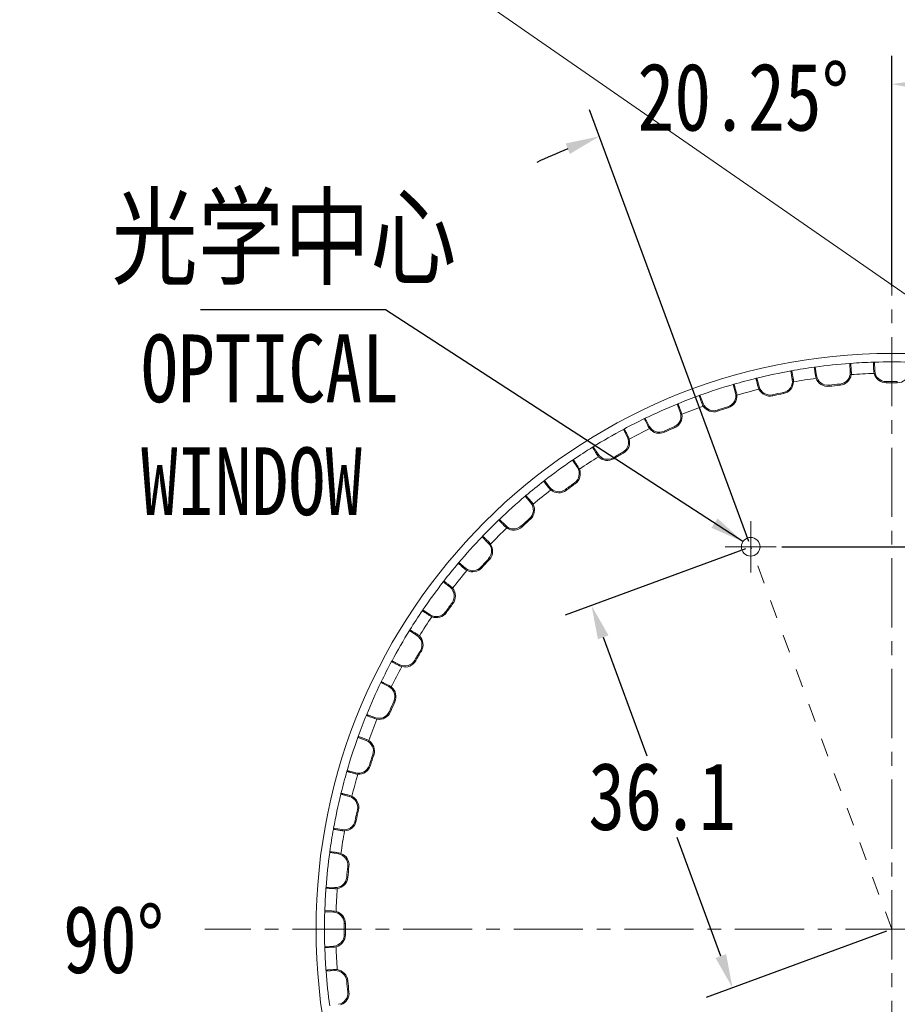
# Model space of a CAD drawing. Extents: x 695 to 3294, y -288 to 575.
# Tile 10 of 83: x 862 to 940, y 341 to 429. Entities that reach past the tile are written whole.
import ezdxf

# ---------------------------------------------------------------- set-up
doc = ezdxf.new("R2010")
doc.units = 0
doc.header["$LTSCALE"] = 16.335
doc.header["$PDMODE"] = 3
doc.header["$PDSIZE"] = 4
doc.linetypes.add('CENTER', pattern=[0.6, 0.375, -0.075, 0.075, -0.075])
doc.linetypes.add('HIDDEN', pattern=[0.2, 0.1, -0.1])
doc.layers.get('Defpoints').update_dxf_attribs({"linetype": 'CONTINUOUS'})
for name, color, linetype, lineweight in [('7_ALL_FEATURES', 7, 'CONTINUOUS', 15), ('dim', 3, 'CONTINUOUS', 13), ('中心', 6, 'CENTER', 13)]:
    doc.layers.add(name, color=color, linetype=linetype, lineweight=lineweight)
doc.layers.add('DEFAULT_2', color=8, linetype='HIDDEN')
doc.styles.get("Standard").update_dxf_attribs({"font": 'txt', "width": 0.8})
doc.dimstyles.get("Standard").update_dxf_attribs({"dimtxt": 3, "dimasz": 3, "dimexe": 2.5, "dimexo": 0.5, "dimtad": 1, "dimdsep": 46, "dimtxsty": 'Standard', "dimcen": 0.09, "dimadec": 0, "dimazin": 0, "dimtol": 1, "dimtp": 0.01, "dimtm": 0.01, "dimtfac": 1, "dimtofl": 0, "dimtmove": 0, "dimatfit": 3, "dimfxl": 1, "dimtolj": 1, "dimarcsym": 0})

# ---------------------------------------------------------------- blocks, each defined once
blk = doc.blocks.new('*D23')
at = {"layer": 'Defpoints', "color": 0, "transparency": 16777216}
for p in [(926.558, 381.849), (939.053, 347.98), (924.95, 342.777)]:
    blk.add_point(p, dxfattribs=at)
at = {"layer": 'dim', "color": 0, "lineweight": -2, "transparency": 16777216}
for p, q in [((926.089, 381.675), (910.109, 375.78)), ((913.493, 373.831), (917.365, 363.336)), ((923.911, 345.591), (920.04, 356.086)), ((938.584, 347.807), (922.604, 341.911))]:
    blk.add_line(p, q, dxfattribs=at)
at = {"layer": 'dim', "color": 0, "transparency": 16777216}
for points in [[(913.962, 374.004), (913.024, 373.658), (912.455, 376.645)], [(924.38, 345.764), (923.442, 345.418), (924.95, 342.777)]]:
    blk.add_solid(points, dxfattribs=at)
at = {"layer": 'dim', "color": 0, "transparency": 16777216, "insert": (918.702, 359.711), "char_height": 6, "attachment_point": 5}
blk.add_mtext('\\A1;36.1', dxfattribs=at)
blk = doc.blocks.new('*D24')
at = {"layer": 'Defpoints', "color": 0, "transparency": 16777216}
for p in [(930.255, 422.312), (939.053, 404.418), (926.558, 381.849), (939.053, 347.98), (939.053, 291.542)]:
    blk.add_point(p, dxfattribs=at)
at = {"layer": 'dim', "color": 0, "lineweight": -2, "transparency": 16777216}
for p, q in [((939.053, 404.918), (939.053, 425.331)), ((926.385, 382.318), (912.28, 420.55))]:
    blk.add_line(p, q, dxfattribs=at)
for start, end in [(85.40691, 87.70346), (112.54721, 114.84375)]:
    blk.add_arc((939.053, 347.98), 74.851, start, end, dxfattribs=at)
at = {"layer": 'dim', "color": 0, "transparency": 16777216}
for points in [[(942.043, 422.271), (942.063, 423.271), (939.053, 422.831)], [(910.17, 417.575), (910.534, 416.644), (913.145, 418.204)]]:
    blk.add_solid(points, dxfattribs=at)
at = {"layer": 'dim', "color": 0, "transparency": 16777216, "insert": (925.894, 421.665), "char_height": 6, "attachment_point": 5}
blk.add_mtext('\\A1;20.25°', dxfattribs=at)
blk = doc.blocks.new('*D25')
at = {"layer": 'Defpoints', "color": 0, "transparency": 16777216}
for p in [(928.826, 381.849), (947.754, 347.98), (954.853, 347.98)]:
    blk.add_point(p, dxfattribs=at)
at = {"layer": 'dim', "color": 0, "lineweight": -2, "transparency": 16777216}
for p, q in [((929.326, 381.849), (957.353, 381.849)), ((954.853, 378.849), (954.853, 368.539)), ((954.853, 350.98), (954.853, 361.289)), ((948.254, 347.98), (957.353, 347.98))]:
    blk.add_line(p, q, dxfattribs=at)
at = {"layer": 'dim', "color": 0, "transparency": 16777216}
for points in [[(954.353, 378.849), (955.353, 378.849), (954.853, 381.849)], [(954.353, 350.98), (955.353, 350.98), (954.853, 347.98)]]:
    blk.add_solid(points, dxfattribs=at)
at = {"layer": 'dim', "color": 0, "transparency": 16777216, "insert": (954.853, 364.914), "char_height": 6, "attachment_point": 5}
blk.add_mtext('\\A1;33.87', dxfattribs=at)

msp = doc.modelspace()

# ---------------------------------------------------------------- linework, layer by layer
at = {"layer": '7_ALL_FEATURES', "color": 7, "linetype": 'Continuous'}
for p, q in [((932.199, 397.76), (932.27, 397.77)), ((932.27, 397.77), (932.392, 396.997)), ((935.408, 398.098), (935.336, 398.092)), ((935.377, 397.311), (935.336, 398.092)), ((937.44, 398.204), (937.512, 398.206)), ((937.512, 398.206), (937.553, 397.425)), ((930.189, 397.442), (930.118, 397.429)), ((930.241, 396.657), (930.118, 397.429)), ((925.068, 396.245), (924.999, 396.225)), ((925.201, 395.469), (924.999, 396.225)), ((927.033, 396.771), (927.103, 396.788)), ((927.103, 396.788), (927.305, 396.033)), ((921.998, 395.247), (922.066, 395.272)), ((922.066, 395.272), (922.347, 394.541)), ((920.099, 394.518), (920.033, 394.491)), ((920.313, 393.761), (920.033, 394.491)), ((917.151, 393.206), (917.216, 393.237)), ((917.216, 393.237), (917.571, 392.54)), ((915.339, 392.282), (915.275, 392.248)), ((915.63, 391.551), (915.275, 392.248)), ((912.544, 390.669), (912.605, 390.707)), ((912.605, 390.707), (913.031, 390.05)), ((910.838, 389.561), (910.778, 389.52)), ((911.204, 388.864), (910.778, 389.52)), ((908.227, 387.664), (908.284, 387.708)), ((908.284, 387.708), (908.776, 387.1)), ((906.646, 386.384), (906.591, 386.337)), ((907.083, 385.729), (906.591, 386.337)), ((904.248, 384.224), (904.3, 384.274)), ((904.3, 384.274), (904.853, 383.721)), ((902.809, 382.786), (902.759, 382.734)), ((903.312, 382.18), (902.759, 382.734)), ((900.65, 380.387), (900.696, 380.442)), ((900.696, 380.442), (901.304, 379.95)), ((899.369, 378.806), (899.325, 378.75)), ((899.933, 378.257), (899.325, 378.75)), ((897.473, 376.196), (897.513, 376.255)), ((897.513, 376.255), (898.169, 375.829)), ((896.365, 374.49), (896.327, 374.428)), ((896.983, 374.002), (896.327, 374.428)), ((894.751, 371.695), (894.785, 371.758)), ((894.785, 371.758), (895.482, 371.403)), ((893.828, 369.882), (893.796, 369.817)), ((894.493, 369.462), (893.796, 369.817)), ((892.515, 366.934), (892.542, 367.001)), ((892.542, 367.001), (893.272, 366.72)), ((891.786, 365.035), (891.761, 364.967)), ((892.492, 364.687), (891.761, 364.967)), ((890.789, 361.966), (890.809, 362.035)), ((890.809, 362.035), (891.564, 361.832)), ((890.262, 360.001), (890.245, 359.931)), ((891.001, 359.728), (890.245, 359.931)), ((889.591, 356.844), (889.604, 356.915)), ((889.604, 356.915), (890.377, 356.792)), ((889.273, 354.835), (889.263, 354.763)), ((890.036, 354.641), (889.263, 354.763)), ((888.936, 351.625), (888.941, 351.697)), ((888.941, 351.697), (889.722, 351.656)), ((888.829, 349.594), (888.827, 349.522)), ((889.608, 349.481), (888.827, 349.522)), ((888.827, 346.438), (889.608, 346.479)), ((888.829, 346.366), (888.827, 346.438)), ((888.936, 344.335), (888.941, 344.263)), ((889.722, 344.304), (888.941, 344.263))]:
    msp.add_line(p, q, dxfattribs=at)
at = {"layer": '7_ALL_FEATURES', "color": 9, "linetype": 'Continuous'}
for p, q in [((932.296, 396.982), (932.392, 396.997)), ((935.475, 397.316), (935.377, 397.311)), ((937.455, 397.42), (937.553, 397.425)), ((927.211, 396.007), (927.305, 396.033)), ((930.337, 396.672), (930.241, 396.657)), ((933.506, 396.063), (933.495, 396.16)), ((934.482, 396.166), (934.473, 396.263)), ((938.562, 396.379), (938.561, 396.478)), ((939.544, 396.379), (939.545, 396.478)), ((925.295, 395.494), (925.201, 395.469)), ((928.51, 395.22), (928.489, 395.315)), ((929.471, 395.424), (929.451, 395.52)), ((922.255, 394.506), (922.347, 394.541)), ((924.564, 394.162), (924.534, 394.256)), ((920.404, 393.796), (920.313, 393.761)), ((923.63, 393.859), (923.599, 393.952)), ((917.484, 392.496), (917.571, 392.54)), ((918.919, 391.995), (918.878, 392.085)), ((919.816, 392.395), (919.777, 392.485)), ((915.717, 391.595), (915.63, 391.551)), ((912.949, 389.997), (913.031, 390.05)), ((915.279, 390.141), (915.23, 390.226)), ((914.428, 389.65), (914.378, 389.734)), ((911.286, 388.917), (911.204, 388.864)), ((911.002, 387.424), (910.945, 387.504)), ((908.7, 387.038), (908.776, 387.1)), ((910.208, 386.847), (910.149, 386.926)), ((907.159, 385.79), (907.083, 385.729)), ((907.033, 384.276), (906.968, 384.35)), ((904.784, 383.652), (904.853, 383.721)), ((906.303, 383.619), (906.236, 383.692)), ((903.381, 382.249), (903.312, 382.18)), ((903.414, 380.73), (903.342, 380.797)), ((901.243, 379.874), (901.304, 379.95)), ((902.757, 380.001), (902.683, 380.066)), ((899.995, 378.333), (899.933, 378.257)), ((900.186, 376.826), (900.107, 376.884)), ((899.609, 376.031), (899.529, 376.088)), ((898.116, 375.747), (898.169, 375.829)), ((897.036, 374.084), (896.983, 374.002)), ((897.384, 372.605), (897.299, 372.655)), ((896.893, 371.755), (896.807, 371.803)), ((895.438, 371.316), (895.482, 371.403)), ((894.537, 369.549), (894.493, 369.462)), ((895.038, 368.114), (894.949, 368.155)), ((894.639, 367.217), (894.548, 367.256)), ((893.237, 366.629), (893.272, 366.72)), ((892.527, 364.778), (892.492, 364.687)), ((893.174, 363.403), (893.081, 363.434)), ((892.871, 362.469), (892.777, 362.499)), ((891.539, 361.738), (891.564, 361.832)), ((891.026, 359.822), (891.001, 359.728)), ((891.814, 358.523), (891.718, 358.544)), ((890.361, 356.696), (890.377, 356.792)), ((891.609, 357.563), (891.513, 357.582)), ((890.051, 354.737), (890.036, 354.641)), ((890.97, 353.527), (890.873, 353.539)), ((890.868, 352.551), (890.77, 352.56)), ((889.717, 351.559), (889.722, 351.656)), ((889.613, 349.578), (889.608, 349.481)), ((890.654, 348.471), (890.556, 348.472)), ((890.654, 347.489), (890.556, 347.488)), ((889.613, 346.382), (889.608, 346.479)), ((889.717, 344.402), (889.722, 344.304)), ((890.868, 343.409), (890.77, 343.4)), ((890.97, 342.433), (890.873, 342.421))]:
    msp.add_line(p, q, dxfattribs=at)
at = {"layer": '7_ALL_FEATURES', "color": 7, "linetype": 'Continuous'}
msp.add_circle((939.053, 347.98), 51, dxfattribs=at)
for centre, radius, start, end in [((939.053, 347.98), 50.25, 97.84017, 100.15983), ((939.053, 347.98), 50.25, 94.24196, 97.75804), ((939.053, 347.98), 50.25, 91.84017, 94.15983), ((939.053, 347.98), 50.25, 88.24196, 91.75804), ((939.053, 347.98), 50.25, 100.24196, 103.75804), ((933.351, 397.143), 1.067, 188.67476, 200.36068), ((933.38, 397.154), 1, 189, 276.58111), ((934.379, 397.259), 1, 275.41889, 3), ((934.379, 397.259), 1.098, 275.41889, 351.64069), ((934.41, 397.254), 1.067, 351.63543, 3.32912), ((938.521, 397.47), 1.067, 182.67476, 194.36068), ((938.551, 397.477), 1.098, 194.35931, 270.58111), ((938.551, 397.477), 1, 183, 270.58111), ((939.555, 397.477), 1.098, 269.41889, 345.64069), ((939.053, 347.98), 50.25, 106.24196, 109.75804), ((939.053, 347.98), 50.25, 103.84017, 106.15983), ((928.243, 396.278), 1.067, 194.67476, 206.36068), ((928.271, 396.291), 1, 195, 282.58111), ((929.253, 396.5), 1, 281.41889, 9), ((929.253, 396.5), 1.098, 281.41889, 357.64069), ((929.285, 396.499), 1.067, 357.63543, 9.32912), ((933.38, 397.154), 1.098, 200.35931, 276.58111), ((939.053, 347.98), 48.5, 95.41889, 96.58111), ((939.053, 347.98), 48.402, 95.41889, 96.58111), ((939.053, 347.98), 48.5, 89.41889, 90.58111), ((939.053, 347.98), 48.402, 89.41889, 90.58111), ((939.053, 347.98), 50.25, 109.84017, 112.15983), ((924.235, 395.21), 1, 287.41889, 15), ((924.235, 395.21), 1.098, 287.41889, 3.64069), ((924.267, 395.212), 1.067, 3.63543, 15.32912), ((928.271, 396.291), 1.098, 206.35931, 282.58111), ((939.053, 347.98), 48.5, 101.41889, 102.58111), ((939.053, 347.98), 48.402, 101.41889, 102.58111), ((939.053, 347.98), 50.25, 112.24196, 115.75804), ((923.254, 394.883), 1.067, 200.67476, 212.36068), ((923.28, 394.9), 1, 201, 288.58111), ((923.28, 394.9), 1.098, 212.35931, 288.58111), ((939.053, 347.98), 48.5, 107.41889, 108.58111), ((919.379, 393.402), 1, 293.41889, 21), ((919.379, 393.402), 1.098, 293.41889, 9.64069), ((919.411, 393.408), 1.067, 9.63543, 21.32912), ((939.053, 347.98), 48.402, 107.41889, 108.58111), ((939.053, 347.98), 50.25, 115.84017, 118.15983), ((918.438, 392.975), 1.067, 206.67476, 218.36068), ((918.462, 392.994), 1, 207, 294.58111), ((939.053, 347.98), 50.25, 118.24196, 121.75804), ((918.462, 392.994), 1.098, 218.35931, 294.58111), ((939.053, 347.98), 48.5, 113.41889, 114.58111), ((939.053, 347.98), 48.402, 113.41889, 114.58111), ((914.739, 391.097), 1, 299.41889, 27), ((914.739, 391.097), 1.098, 299.41889, 15.64069), ((914.77, 391.106), 1.067, 15.63543, 27.32912), ((939.053, 347.98), 50.25, 121.84017, 124.15983), ((913.848, 390.573), 1.067, 212.67476, 224.36068), ((913.87, 390.595), 1, 213, 300.58111), ((939.053, 347.98), 48.5, 119.41889, 120.58111), ((939.053, 347.98), 48.402, 119.41889, 120.58111), ((939.053, 347.98), 50.25, 124.24196, 127.75804), ((913.87, 390.595), 1.098, 224.35931, 300.58111), ((910.365, 388.319), 1, 305.41889, 33), ((910.365, 388.319), 1.098, 305.41889, 21.64069), ((910.395, 388.331), 1.067, 21.63543, 33.32912), ((939.053, 347.98), 50.25, 127.84017, 130.15983), ((939.053, 347.98), 48.5, 125.41889, 126.58111), ((939.053, 347.98), 48.402, 125.41889, 126.58111), ((909.533, 387.705), 1.067, 218.67476, 230.36068), ((909.553, 387.729), 1, 219, 306.58111), ((909.553, 387.729), 1.098, 230.35931, 306.58111), ((939.053, 347.98), 50.25, 130.24196, 133.75804), ((906.306, 385.1), 1, 311.41889, 39), ((906.306, 385.1), 1.098, 311.41889, 27.64069), ((906.334, 385.114), 1.067, 27.63543, 39.32912), ((939.053, 347.98), 50.25, 133.84017, 136.15983), ((939.053, 347.98), 48.5, 131.41889, 132.58111), ((939.053, 347.98), 48.402, 131.41889, 132.58111), ((905.543, 384.402), 1.067, 224.67476, 236.36068), ((905.56, 384.428), 1, 225, 312.58111), ((905.56, 384.428), 1.098, 236.35931, 312.58111), ((939.053, 347.98), 50.25, 136.24196, 139.75804), ((902.605, 381.473), 1, 317.41889, 45), ((902.632, 381.491), 1.067, 33.63543, 45.32912), ((902.605, 381.473), 1.098, 317.41889, 33.64069), ((939.053, 347.98), 50.25, 139.84017, 142.15983), ((939.053, 347.98), 48.5, 137.41889, 138.58111), ((939.053, 347.98), 48.402, 137.41889, 138.58111), ((901.919, 380.7), 1.067, 230.67476, 242.36068), ((901.933, 380.727), 1, 231, 318.58111), ((901.933, 380.727), 1.098, 242.35931, 318.58111), ((939.053, 347.98), 50.25, 142.24196, 145.75804), ((899.304, 377.48), 1, 323.41889, 51), ((899.328, 377.5), 1.067, 39.63543, 51.32912), ((899.304, 377.48), 1.098, 323.41889, 39.64069), ((939.053, 347.98), 48.5, 143.41889, 144.58111), ((939.053, 347.98), 48.402, 143.41889, 144.58111), ((939.053, 347.98), 50.25, 145.84017, 148.15983), ((898.714, 376.668), 1, 237, 324.58111), ((898.714, 376.668), 1.098, 248.35931, 324.58111), ((898.702, 376.639), 1.067, 236.67476, 248.36068), ((939.053, 347.98), 50.25, 148.24196, 151.75804), ((896.438, 373.164), 1, 329.41889, 57), ((896.46, 373.186), 1.067, 45.63543, 57.32912), ((896.438, 373.164), 1.098, 329.41889, 45.64069), ((939.053, 347.98), 48.5, 149.41889, 150.58111), ((939.053, 347.98), 48.402, 149.41889, 150.58111), ((939.053, 347.98), 50.25, 151.84017, 154.15983), ((895.936, 372.294), 1, 243, 330.58111), ((895.936, 372.294), 1.098, 254.35931, 330.58111), ((895.928, 372.264), 1.067, 242.67476, 254.36068), ((939.053, 347.98), 50.25, 154.24196, 157.75804), ((894.039, 368.571), 1, 335.41889, 63), ((894.059, 368.596), 1.067, 51.63543, 63.32912), ((894.039, 368.571), 1.098, 335.41889, 51.64069), ((939.053, 347.98), 48.5, 155.41889, 156.58111), ((939.053, 347.98), 48.402, 155.41889, 156.58111), ((893.631, 367.654), 1, 249, 336.58111), ((893.631, 367.654), 1.098, 260.35931, 336.58111), ((939.053, 347.98), 50.25, 157.84017, 160.15983), ((893.626, 367.623), 1.067, 248.67476, 260.36068), ((939.053, 347.98), 50.25, 160.24196, 163.75804), ((892.133, 363.753), 1, 341.41889, 69), ((892.15, 363.78), 1.067, 57.63543, 69.32912), ((892.133, 363.753), 1.098, 341.41889, 57.64069), ((939.053, 347.98), 48.5, 161.41889, 162.58111), ((939.053, 347.98), 48.402, 161.41889, 162.58111), ((891.823, 362.798), 1, 255, 342.58111), ((891.823, 362.798), 1.098, 266.35931, 342.58111), ((939.053, 347.98), 50.25, 163.84017, 166.15983), ((891.821, 362.767), 1.067, 254.67476, 266.36068), ((939.053, 347.98), 50.25, 166.24196, 169.75804), ((890.742, 358.762), 1, 347.41889, 75), ((890.756, 358.791), 1.067, 63.63543, 75.32912), ((890.742, 358.762), 1.098, 347.41889, 63.64069), ((939.053, 347.98), 48.5, 167.41889, 168.58111), ((939.053, 347.98), 48.402, 167.41889, 168.58111), ((939.053, 347.98), 50.25, 169.84017, 172.15983), ((890.533, 357.78), 1, 261, 348.58111), ((890.533, 357.78), 1.098, 272.35931, 348.58111), ((890.534, 357.749), 1.067, 260.67476, 272.36068), ((939.053, 347.98), 50.25, 172.24196, 175.75804), ((889.879, 353.653), 1, 353.41889, 81), ((889.89, 353.683), 1.067, 69.63543, 81.32912), ((889.879, 353.653), 1.098, 353.41889, 69.64069), ((939.053, 347.98), 48.5, 173.41889, 174.58111), ((939.053, 347.98), 48.402, 173.41889, 174.58111), ((889.774, 352.655), 1, 267, 354.58111), ((889.774, 352.655), 1.098, 278.35931, 354.58111), ((939.053, 347.98), 50.25, 175.84017, 178.15983), ((889.779, 352.624), 1.067, 266.67476, 278.36068), ((939.053, 347.98), 50.25, 178.24196, 181.75804), ((889.556, 348.482), 1, 359.41889, 87), ((889.563, 348.513), 1.067, 75.63543, 87.32912), ((889.556, 348.482), 1.098, 359.41889, 75.64069), ((939.053, 347.98), 48.5, 179.41889, 180.58111), ((939.053, 347.98), 48.402, 179.41889, 180.58111), ((889.556, 347.478), 1, 273, 0.58111), ((889.556, 347.478), 1.098, 284.35931, 0.58111), ((939.053, 347.98), 50.25, 181.84017, 184.15983), ((889.563, 347.448), 1.067, 272.67476, 284.36068), ((939.053, 347.98), 50.25, 184.24196, 187.75804), ((889.779, 343.337), 1.067, 81.63543, 93.32912), ((889.774, 343.305), 1, 5.41889, 93), ((889.774, 343.305), 1.098, 5.41889, 81.64069), ((939.053, 347.98), 48.5, 185.41889, 186.58111), ((939.053, 347.98), 48.402, 185.41889, 186.58111), ((889.879, 342.307), 1, 279, 6.58111), ((889.879, 342.307), 1.098, 290.35931, 6.58111)]:
    msp.add_arc(centre, radius, start, end, dxfattribs=at)
at = {"layer": '7_ALL_FEATURES', "color": 9, "linetype": 'Continuous'}
for start, end in [(91.82205, 94.17795), (97.82205, 100.17795), (103.82205, 106.17795), (109.82205, 112.17795), (115.82205, 118.17795), (121.82205, 124.17795), (127.82205, 130.17795), (133.82205, 136.17795), (139.82205, 142.17795), (145.82205, 148.17795), (151.82205, 154.17795), (157.82205, 160.17795), (163.82205, 166.17795), (169.82205, 172.17795), (175.82205, 178.17795), (181.82205, 184.17795)]:
    msp.add_arc((939.053, 347.98), 49.25, start, end, dxfattribs=at)
at = {"layer": '7_ALL_FEATURES', "color": 7, "linetype": 'Continuous'}
for points, knots in [([(932.296, 396.982), (932.288, 397.035), (932.272, 397.138), (932.251, 397.286), (932.233, 397.419), (932.218, 397.533), (932.208, 397.615), (932.202, 397.67), (932.199, 397.701), (932.197, 397.725), (932.196, 397.744), (932.197, 397.753), (932.197, 397.76), (932.199, 397.76)], [0, 0, 0, 0, 0.20513, 0.397206, 0.569814, 0.718199, 0.838239, 0.886594, 0.926664, 0.958119, 0.980812, 0.99468, 1, 1, 1, 1]), ([(935.408, 398.098), (935.409, 398.098), (935.411, 398.091), (935.414, 398.082), (935.417, 398.064), (935.42, 398.04), (935.424, 398.008), (935.429, 397.954), (935.437, 397.871), (935.446, 397.756), (935.456, 397.622), (935.465, 397.474), (935.472, 397.37), (935.475, 397.316)], [0, 0, 0, 0, 0.00532, 0.019188, 0.041881, 0.073336, 0.113406, 0.161761, 0.281801, 0.430186, 0.602794, 0.79487, 1, 1, 1, 1]), ([(937.455, 397.42), (937.453, 397.474), (937.448, 397.578), (937.442, 397.727), (937.438, 397.861), (937.435, 397.976), (937.433, 398.059), (937.433, 398.114), (937.434, 398.145), (937.434, 398.169), (937.436, 398.188), (937.437, 398.197), (937.438, 398.204), (937.44, 398.204)], [0, 0, 0, 0, 0.20513, 0.397206, 0.569814, 0.718199, 0.838239, 0.886594, 0.926664, 0.958119, 0.980812, 0.99468, 1, 1, 1, 1]), ([(930.189, 397.442), (930.191, 397.442), (930.193, 397.436), (930.197, 397.427), (930.202, 397.409), (930.207, 397.386), (930.214, 397.355), (930.226, 397.302), (930.242, 397.22), (930.263, 397.107), (930.286, 396.974), (930.311, 396.827), (930.329, 396.725), (930.337, 396.672)], [0, 0, 0, 0, 0.00532, 0.019188, 0.041881, 0.073336, 0.113406, 0.161761, 0.281801, 0.430186, 0.602794, 0.79487, 1, 1, 1, 1]), ([(925.068, 396.245), (925.069, 396.245), (925.072, 396.239), (925.077, 396.231), (925.083, 396.213), (925.092, 396.19), (925.102, 396.16), (925.118, 396.109), (925.143, 396.029), (925.176, 395.919), (925.213, 395.79), (925.253, 395.646), (925.281, 395.546), (925.295, 395.494)], [0, 0, 0, 0, 0.00532, 0.019188, 0.041881, 0.073336, 0.113406, 0.161761, 0.281801, 0.430186, 0.602794, 0.79487, 1, 1, 1, 1]), ([(927.211, 396.007), (927.197, 396.059), (927.171, 396.16), (927.134, 396.305), (927.102, 396.435), (927.075, 396.547), (927.057, 396.628), (927.045, 396.681), (927.039, 396.712), (927.035, 396.736), (927.032, 396.755), (927.032, 396.764), (927.031, 396.771), (927.033, 396.771)], [0, 0, 0, 0, 0.20513, 0.397206, 0.569814, 0.718199, 0.838239, 0.886594, 0.926664, 0.958119, 0.980812, 0.99468, 1, 1, 1, 1]), ([(922.255, 394.506), (922.237, 394.557), (922.2, 394.654), (922.148, 394.794), (922.103, 394.92), (922.064, 395.029), (922.037, 395.108), (922.021, 395.159), (922.011, 395.189), (922.004, 395.213), (922, 395.231), (921.998, 395.24), (921.997, 395.247), (921.998, 395.247)], [0, 0, 0, 0, 0.20513, 0.397206, 0.569814, 0.718199, 0.838239, 0.886594, 0.926664, 0.958119, 0.980812, 0.99468, 1, 1, 1, 1]), ([(920.099, 394.518), (920.101, 394.519), (920.104, 394.513), (920.11, 394.505), (920.118, 394.489), (920.129, 394.467), (920.142, 394.438), (920.164, 394.388), (920.197, 394.312), (920.241, 394.205), (920.291, 394.081), (920.346, 393.943), (920.385, 393.846), (920.404, 393.796)], [0, 0, 0, 0, 0.00532, 0.019188, 0.041881, 0.073336, 0.113406, 0.161761, 0.281801, 0.430186, 0.602794, 0.79487, 1, 1, 1, 1]), ([(917.484, 392.496), (917.46, 392.544), (917.414, 392.637), (917.348, 392.77), (917.289, 392.891), (917.239, 392.995), (917.204, 393.071), (917.182, 393.12), (917.17, 393.149), (917.161, 393.172), (917.154, 393.189), (917.152, 393.198), (917.15, 393.205), (917.151, 393.206)], [0, 0, 0, 0, 0.20513, 0.397206, 0.569814, 0.718199, 0.838239, 0.886594, 0.926664, 0.958119, 0.980812, 0.99468, 1, 1, 1, 1]), ([(915.339, 392.282), (915.34, 392.283), (915.344, 392.277), (915.35, 392.27), (915.36, 392.255), (915.373, 392.234), (915.389, 392.207), (915.416, 392.16), (915.457, 392.087), (915.512, 391.986), (915.575, 391.867), (915.645, 391.735), (915.693, 391.643), (915.717, 391.595)], [0, 0, 0, 0, 0.00532, 0.019188, 0.041881, 0.073336, 0.113406, 0.161761, 0.281801, 0.430186, 0.602794, 0.79487, 1, 1, 1, 1]), ([(912.949, 389.997), (912.92, 390.042), (912.864, 390.13), (912.785, 390.256), (912.714, 390.37), (912.653, 390.469), (912.611, 390.54), (912.584, 390.587), (912.568, 390.615), (912.557, 390.636), (912.548, 390.653), (912.545, 390.661), (912.543, 390.668), (912.544, 390.669)], [0, 0, 0, 0, 0.20513, 0.397206, 0.569814, 0.718199, 0.838239, 0.886594, 0.926664, 0.958119, 0.980812, 0.99468, 1, 1, 1, 1]), ([(910.838, 389.561), (910.839, 389.561), (910.844, 389.557), (910.85, 389.55), (910.862, 389.535), (910.877, 389.516), (910.896, 389.491), (910.928, 389.447), (910.976, 389.379), (911.041, 389.284), (911.116, 389.173), (911.199, 389.049), (911.256, 388.962), (911.286, 388.917)], [0, 0, 0, 0, 0.00532, 0.019188, 0.041881, 0.073336, 0.113406, 0.161761, 0.281801, 0.430186, 0.602794, 0.79487, 1, 1, 1, 1]), ([(908.7, 387.038), (908.667, 387.08), (908.602, 387.162), (908.51, 387.279), (908.427, 387.385), (908.357, 387.476), (908.307, 387.543), (908.275, 387.587), (908.257, 387.613), (908.243, 387.633), (908.233, 387.648), (908.229, 387.657), (908.226, 387.663), (908.227, 387.664)], [0, 0, 0, 0, 0.20513, 0.397206, 0.569814, 0.718199, 0.838239, 0.886594, 0.926664, 0.958119, 0.980812, 0.99468, 1, 1, 1, 1]), ([(906.646, 386.384), (906.647, 386.384), (906.652, 386.38), (906.66, 386.374), (906.673, 386.361), (906.69, 386.344), (906.711, 386.32), (906.747, 386.28), (906.802, 386.217), (906.877, 386.13), (906.964, 386.027), (907.059, 385.912), (907.125, 385.832), (907.159, 385.79)], [0, 0, 0, 0, 0.00532, 0.019188, 0.041881, 0.073336, 0.113406, 0.161761, 0.281801, 0.430186, 0.602794, 0.79487, 1, 1, 1, 1]), ([(904.784, 383.652), (904.746, 383.69), (904.673, 383.764), (904.569, 383.871), (904.476, 383.968), (904.396, 384.051), (904.34, 384.112), (904.304, 384.153), (904.283, 384.176), (904.267, 384.195), (904.255, 384.209), (904.25, 384.217), (904.247, 384.223), (904.248, 384.224)], [0, 0, 0, 0, 0.20513, 0.397206, 0.569814, 0.718199, 0.838239, 0.886594, 0.926664, 0.958119, 0.980812, 0.99468, 1, 1, 1, 1]), ([(902.809, 382.786), (902.81, 382.787), (902.816, 382.783), (902.824, 382.778), (902.838, 382.766), (902.857, 382.751), (902.881, 382.73), (902.921, 382.693), (902.982, 382.637), (903.066, 382.557), (903.162, 382.464), (903.269, 382.36), (903.343, 382.287), (903.381, 382.249)], [0, 0, 0, 0, 0.00532, 0.019188, 0.041881, 0.073336, 0.113406, 0.161761, 0.281801, 0.430186, 0.602794, 0.79487, 1, 1, 1, 1]), ([(901.243, 379.874), (901.201, 379.908), (901.121, 379.974), (901.006, 380.07), (900.904, 380.156), (900.816, 380.231), (900.753, 380.286), (900.713, 380.322), (900.69, 380.344), (900.672, 380.36), (900.659, 380.374), (900.653, 380.381), (900.649, 380.386), (900.65, 380.387)], [0, 0, 0, 0, 0.20513, 0.397206, 0.569814, 0.718199, 0.838239, 0.886594, 0.926664, 0.958119, 0.980812, 0.99468, 1, 1, 1, 1]), ([(899.369, 378.806), (899.37, 378.808), (899.377, 378.804), (899.385, 378.8), (899.401, 378.79), (899.421, 378.777), (899.446, 378.758), (899.49, 378.726), (899.557, 378.676), (899.648, 378.606), (899.754, 378.524), (899.871, 378.431), (899.953, 378.367), (899.995, 378.333)], [0, 0, 0, 0, 0.00532, 0.019188, 0.041881, 0.073336, 0.113406, 0.161761, 0.281801, 0.430186, 0.602794, 0.79487, 1, 1, 1, 1]), ([(898.116, 375.747), (898.071, 375.777), (897.984, 375.834), (897.86, 375.917), (897.749, 375.992), (897.654, 376.058), (897.586, 376.105), (897.542, 376.137), (897.517, 376.156), (897.498, 376.171), (897.483, 376.183), (897.477, 376.189), (897.472, 376.194), (897.473, 376.196)], [0, 0, 0, 0, 0.20513, 0.397206, 0.569814, 0.718199, 0.838239, 0.886594, 0.926664, 0.958119, 0.980812, 0.99468, 1, 1, 1, 1]), ([(896.365, 374.49), (896.365, 374.491), (896.372, 374.488), (896.381, 374.485), (896.397, 374.477), (896.419, 374.465), (896.446, 374.45), (896.493, 374.422), (896.565, 374.38), (896.663, 374.32), (896.777, 374.249), (896.903, 374.169), (896.991, 374.113), (897.036, 374.084)], [0, 0, 0, 0, 0.00532, 0.019188, 0.041881, 0.073336, 0.113406, 0.161761, 0.281801, 0.430186, 0.602794, 0.79487, 1, 1, 1, 1]), ([(895.438, 371.316), (895.39, 371.341), (895.298, 371.389), (895.166, 371.458), (895.047, 371.521), (894.946, 371.576), (894.874, 371.617), (894.826, 371.644), (894.799, 371.66), (894.779, 371.673), (894.763, 371.683), (894.756, 371.689), (894.75, 371.693), (894.751, 371.695)], [0, 0, 0, 0, 0.20513, 0.397206, 0.569814, 0.718199, 0.838239, 0.886594, 0.926664, 0.958119, 0.980812, 0.99468, 1, 1, 1, 1]), ([(893.828, 369.882), (893.828, 369.883), (893.835, 369.882), (893.844, 369.879), (893.861, 369.873), (893.884, 369.863), (893.913, 369.851), (893.963, 369.829), (894.038, 369.794), (894.142, 369.744), (894.263, 369.686), (894.397, 369.62), (894.49, 369.573), (894.537, 369.549)], [0, 0, 0, 0, 0.00532, 0.019188, 0.041881, 0.073336, 0.113406, 0.161761, 0.281801, 0.430186, 0.602794, 0.79487, 1, 1, 1, 1]), ([(893.237, 366.629), (893.187, 366.649), (893.091, 366.687), (892.952, 366.742), (892.828, 366.792), (892.721, 366.837), (892.645, 366.869), (892.595, 366.891), (892.566, 366.905), (892.545, 366.915), (892.528, 366.924), (892.52, 366.929), (892.514, 366.933), (892.515, 366.934)], [0, 0, 0, 0, 0.20513, 0.397206, 0.569814, 0.718199, 0.838239, 0.886594, 0.926664, 0.958119, 0.980812, 0.99468, 1, 1, 1, 1]), ([(891.786, 365.035), (891.786, 365.036), (891.793, 365.035), (891.802, 365.034), (891.821, 365.029), (891.844, 365.022), (891.874, 365.013), (891.926, 364.996), (892.004, 364.969), (892.113, 364.931), (892.239, 364.885), (892.379, 364.833), (892.477, 364.797), (892.527, 364.778)], [0, 0, 0, 0, 0.00532, 0.019188, 0.041881, 0.073336, 0.113406, 0.161761, 0.281801, 0.430186, 0.602794, 0.79487, 1, 1, 1, 1]), ([(891.539, 361.738), (891.487, 361.752), (891.387, 361.78), (891.244, 361.82), (891.115, 361.858), (891.004, 361.89), (890.925, 361.915), (890.873, 361.932), (890.843, 361.942), (890.82, 361.95), (890.803, 361.957), (890.794, 361.961), (890.788, 361.964), (890.789, 361.966)], [0, 0, 0, 0, 0.20513, 0.397206, 0.569814, 0.718199, 0.838239, 0.886594, 0.926664, 0.958119, 0.980812, 0.99468, 1, 1, 1, 1]), ([(890.262, 360.001), (890.262, 360.002), (890.269, 360.002), (890.279, 360.001), (890.297, 359.998), (890.321, 359.994), (890.352, 359.988), (890.405, 359.976), (890.486, 359.958), (890.598, 359.931), (890.729, 359.899), (890.873, 359.862), (890.974, 359.836), (891.026, 359.822)], [0, 0, 0, 0, 0.00532, 0.019188, 0.041881, 0.073336, 0.113406, 0.161761, 0.281801, 0.430186, 0.602794, 0.79487, 1, 1, 1, 1]), ([(890.361, 356.696), (890.308, 356.705), (890.206, 356.722), (890.059, 356.747), (889.927, 356.771), (889.813, 356.792), (889.732, 356.808), (889.678, 356.819), (889.648, 356.826), (889.624, 356.832), (889.606, 356.837), (889.597, 356.84), (889.591, 356.843), (889.591, 356.844)], [0, 0, 0, 0, 0.20513, 0.397206, 0.569814, 0.718199, 0.838239, 0.886594, 0.926664, 0.958119, 0.980812, 0.99468, 1, 1, 1, 1]), ([(889.273, 354.835), (889.273, 354.836), (889.28, 354.836), (889.289, 354.837), (889.308, 354.836), (889.332, 354.834), (889.364, 354.831), (889.418, 354.826), (889.5, 354.816), (889.615, 354.801), (889.748, 354.782), (889.895, 354.761), (889.998, 354.745), (890.051, 354.737)], [0, 0, 0, 0, 0.00532, 0.019188, 0.041881, 0.073336, 0.113406, 0.161761, 0.281801, 0.430186, 0.602794, 0.79487, 1, 1, 1, 1]), ([(889.717, 351.559), (889.663, 351.562), (889.56, 351.568), (889.411, 351.578), (889.277, 351.587), (889.162, 351.596), (889.079, 351.604), (889.025, 351.609), (888.994, 351.613), (888.97, 351.616), (888.951, 351.619), (888.942, 351.622), (888.935, 351.624), (888.936, 351.625)], [0, 0, 0, 0, 0.20513, 0.397206, 0.569814, 0.718199, 0.838239, 0.886594, 0.926664, 0.958119, 0.980812, 0.99468, 1, 1, 1, 1]), ([(888.829, 349.594), (888.829, 349.595), (888.836, 349.596), (888.845, 349.598), (888.864, 349.599), (888.888, 349.6), (888.92, 349.6), (888.974, 349.6), (889.057, 349.599), (889.172, 349.596), (889.307, 349.591), (889.456, 349.585), (889.56, 349.581), (889.613, 349.578)], [0, 0, 0, 0, 0.00532, 0.019188, 0.041881, 0.073336, 0.113406, 0.161761, 0.281801, 0.430186, 0.602794, 0.79487, 1, 1, 1, 1]), ([(889.613, 346.382), (889.56, 346.379), (889.456, 346.375), (889.307, 346.369), (889.172, 346.364), (889.057, 346.362), (888.974, 346.36), (888.92, 346.36), (888.888, 346.361), (888.864, 346.361), (888.845, 346.362), (888.836, 346.364), (888.829, 346.365), (888.829, 346.366)], [0, 0, 0, 0, 0.20513, 0.397206, 0.569814, 0.718199, 0.838239, 0.886594, 0.926664, 0.958119, 0.980812, 0.99468, 1, 1, 1, 1]), ([(888.936, 344.335), (888.935, 344.336), (888.942, 344.338), (888.951, 344.341), (888.97, 344.344), (888.994, 344.347), (889.025, 344.351), (889.079, 344.356), (889.162, 344.364), (889.277, 344.373), (889.411, 344.382), (889.56, 344.392), (889.663, 344.398), (889.717, 344.402)], [0, 0, 0, 0, 0.00532, 0.019188, 0.041881, 0.073336, 0.113406, 0.161761, 0.281801, 0.430186, 0.602794, 0.79487, 1, 1, 1, 1])]:
    msp.add_open_spline(points, degree=3, knots=knots, dxfattribs=at)
at = {"layer": 'DEFAULT_2', "lineweight": 13}
msp.add_line((939.053, 347.98), (926.558, 381.849), dxfattribs=at)
at = {"layer": 'dim'}
msp.add_line((694.682, 574.553), (1938.725, -288.433), dxfattribs=at)
msp.add_circle((926.558, 381.849), 0.824, dxfattribs=at)
at = {"layer": '中心'}
for p, q in [((939.053, 276.69), (939.053, 408.826)), ((926.558, 379.58), (926.558, 384.117)), ((924.29, 381.849), (928.826, 381.849)), ((999.899, 347.98), (878.207, 347.98))]:
    msp.add_line(p, q, dxfattribs=at)

# ---------------------------------------------------------------- texts
at = {"layer": 'dim', "attachment_point": 1}
for s, insert, char_height, width in [('{\\fSimSun|b0|i0|c134|p2;光学中心}', (869.939, 412.799), 7, 38.38727), ('{\\fSimSun|b0|i0|c134|p2;OPTICAL WINDOW}', (872.545, 400.655), 6, 42.24644), ('90%%D', (865.64, 350.085), 6, 8.85593)]:
    msp.add_mtext(s, dxfattribs=dict(at, insert=insert, char_height=char_height, width=width))

# ---------------------------------------------------------------- dimensions: what is measured, and where the dimension line sits
at = {"layer": 'dim'}
dim = msp.add_angular_dim_2l(base=(930.255, 422.312), line1=((939.053, 404.418), (939.053, 291.542)), line2=((939.053, 347.98), (926.558, 381.849)), dimstyle='Standard', override={"dimtxt": 6, "dimtad": 0, "dimtih": 1, "dimtoh": 1, "dimcen": 0.5, "dimadec": 2, "dimazin": 2, "dimtol": 0, "dimtzin": 0}, dxfattribs=at)
dim.commit()
dim.dimension.update_dxf_attribs({"geometry": '*D24', "text_midpoint": (925.894, 421.665)})
dim = msp.add_aligned_dim(p1=(926.558, 381.849), p2=(939.053, 347.98), distance=-15.033, dimstyle='Standard', override={"dimtxt": 6, "dimtad": 0, "dimtih": 1, "dimtoh": 1, "dimcen": 0.5, "dimadec": 2, "dimazin": 2, "dimtol": 0, "dimtzin": 0}, dxfattribs=at)
dim.commit()
dim.dimension.update_dxf_attribs({"geometry": '*D23', "text_midpoint": (918.702, 359.711)})
dim = msp.add_linear_dim(base=(954.853, 347.98), p1=(928.826, 381.849), p2=(947.754, 347.98), angle=90, dimstyle='Standard', override={"dimtxt": 6, "dimtad": 0, "dimtih": 1, "dimtoh": 1, "dimcen": 0.5, "dimadec": 2, "dimazin": 2, "dimtol": 0, "dimtzin": 0}, dxfattribs=at)
dim.commit()
dim.dimension.update_dxf_attribs({"geometry": '*D25', "text_midpoint": (954.853, 364.914)})

# ---------------------------------------------------------------- leaders
msp.add_leader([(925.874, 382.308), (894.196, 402.842), (877.826, 402.842)], dimstyle='Standard', override={"dimtxt": 6, "dimgap": 0.625, "dimtad": 0, "dimtih": 1, "dimtoh": 1, "dimcen": 0.5, "dimadec": 2, "dimazin": 2, "dimtol": 0, "dimtzin": 0}, dxfattribs=at)

doc.saveas('drawing.dxf')
